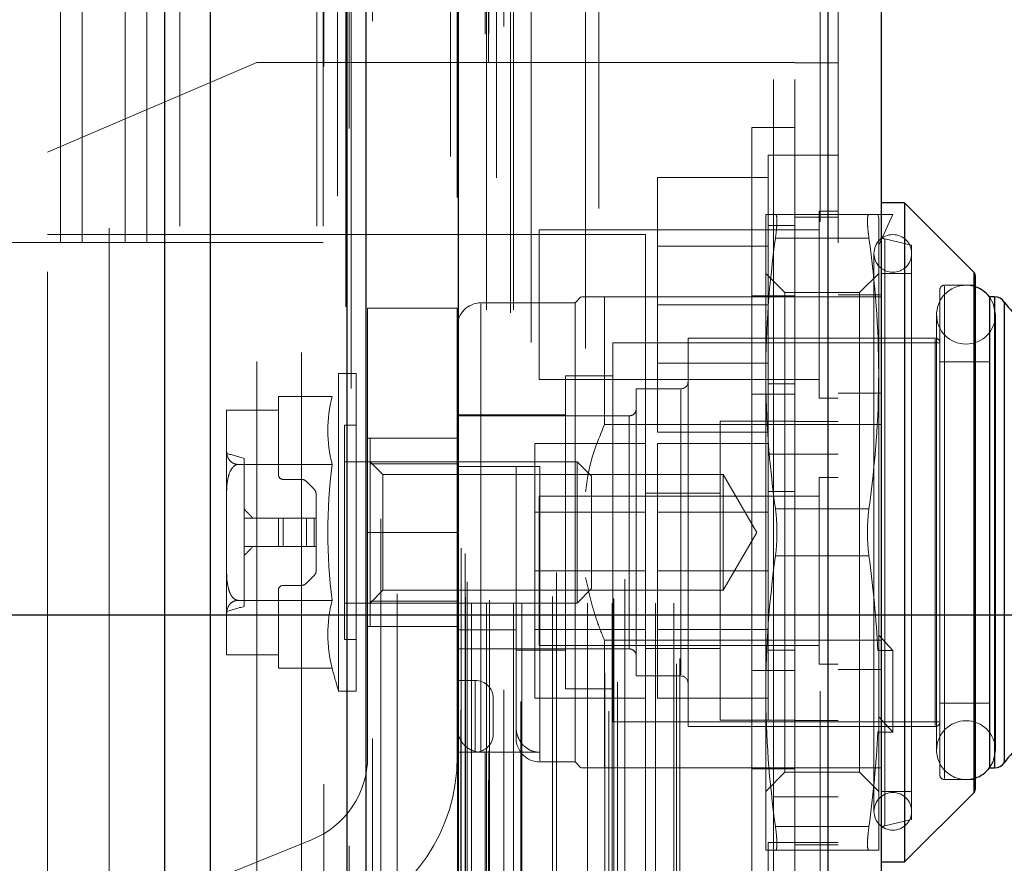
# Model space of a CAD drawing. Header units: inches. Extents: x 0.2 to 10.8, y 0.2 to 8.2.
# Tile 22 of 112: x 1.948 to 2.086, y 3.281 to 3.399. Entities that reach past the tile are written whole.
import ezdxf

# ---------------------------------------------------------------- set-up
doc = ezdxf.new("R2010")
doc.units = ezdxf.units.IN
doc.header["$MEASUREMENT"] = 0
doc.linetypes.add('HIDDEN', pattern=[0.07500000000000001, 0.05, -0.025])
doc.layers.add('DIMENSIONS', color=140, linetype='Continuous')
doc.styles.add('SLDTEXTSTYLE0', font='TXT', dxfattribs={"width": 0.7})
doc.dimstyles.new('SLDDIMSTYLE1', dxfattribs={"dimtxt": 0.0849609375, "dimasz": 0.13, "dimexe": 0, "dimexo": 0.0625, "dimgap": 0.021240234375, "dimtad": 0, "dimtih": 1, "dimtoh": 1, "dimlfac": 12, "dimrnd": 1e-09, "dimzin": 12, "dimdsep": 46, "dimtxsty": 'SLDTEXTSTYLE0', "dimsah": 1, "dimcen": 0.09, "dimadec": 0, "dimazin": 3, "dimtfac": 1, "dimtmove": 0, "dimatfit": 0, "dimfxl": 0, "dimfrac": 2, "dimtolj": 1, "dimtzin": 12, "dimarcsym": 0})
doc.dimstyles.new('SLDDIMSTYLE3', dxfattribs={"dimtxt": 0.18, "dimasz": 0.13, "dimexe": 0, "dimexo": 0.0625, "dimgap": 0, "dimtad": 0, "dimtih": 1, "dimtoh": 1, "dimdec": 0, "dimrnd": 1e-09, "dimzin": 0, "dimdsep": 46, "dimtxsty": 'Standard', "dimsah": 1, "dimcen": 0.09, "dimadec": 0, "dimazin": 0, "dimtfac": 0.13, "dimtdec": 0, "dimtofl": 0, "dimtmove": 0, "dimatfit": 3, "dimfxl": 0, "dimfrac": 2, "dimtolj": 1, "dimtzin": 0, "dimarcsym": 0})

# ---------------------------------------------------------------- blocks, each defined once
blk = doc.blocks.new('_D_2')
at = {"layer": 'DIMENSIONS'}
for p, q in [((2.218366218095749, 3.315579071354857), (2.218366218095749, 3.565579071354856)), ((1.916194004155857, 3.315579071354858), (2.343366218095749, 3.315579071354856)), ((2.020719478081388, 3.163745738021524), (2.343366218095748, 3.163745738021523)), ((2.218366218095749, 2.911246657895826), (2.218366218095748, 3.163745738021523)), ((2.330081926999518, 2.911246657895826), (2.218366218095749, 2.911246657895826)), ((2.483274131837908, 2.911246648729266), (2.454744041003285, 2.911246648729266)), ((2.454744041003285, 2.911246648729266), (2.454744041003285, 2.776215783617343)), ((2.735743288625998, 2.911246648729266), (2.764273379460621, 2.911246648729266)), ((2.764273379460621, 2.911246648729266), (2.764273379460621, 2.776215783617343)), ((2.454744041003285, 2.776215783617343), (2.483274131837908, 2.776215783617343)), ((2.764273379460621, 2.776215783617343), (2.735743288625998, 2.776215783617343))]:
    blk.add_line(p, q, dxfattribs=at)
for points in [[(2.218366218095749, 3.315579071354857), (2.238366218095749, 3.445579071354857), (2.198366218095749, 3.445579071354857)], [(2.218366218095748, 3.163745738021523), (2.198366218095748, 3.033745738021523), (2.238366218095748, 3.033745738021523)]]:
    blk.add_solid(points, dxfattribs=at)
at = {"layer": 'DIMENSIONS', "char_height": 0.08333333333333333, "attachment_point": 1, "style": 'SLDTEXTSTYLE0'}
for s, insert in [('1.82', (2.483274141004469, 3.037689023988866)), ('46.3', (2.483274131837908, 2.883638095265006))]:
    blk.add_mtext(s, dxfattribs=dict(at, insert=insert))
blk = doc.blocks.new('_D_3')
at = {"layer": 'DIMENSIONS'}
for p, q in [((1.84483983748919, 3.244224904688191), (1.844839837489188, 2.842147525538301)), ((1.996673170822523, 3.119745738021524), (1.996673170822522, 2.842147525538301)), ((1.27022153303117, 2.967147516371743), (1.241691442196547, 2.967147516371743)), ((1.241691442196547, 2.967147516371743), (1.241691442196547, 2.832116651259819)), ((1.52269068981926, 2.967147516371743), (1.551220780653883, 2.967147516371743)), ((1.551220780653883, 2.967147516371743), (1.551220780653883, 2.832116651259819)), ((1.844839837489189, 2.967147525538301), (1.637823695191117, 2.967147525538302)), ((1.996673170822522, 2.967147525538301), (2.246673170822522, 2.967147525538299)), ((1.241691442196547, 2.832116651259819), (1.27022153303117, 2.832116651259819)), ((1.551220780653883, 2.832116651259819), (1.52269068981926, 2.832116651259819))]:
    blk.add_line(p, q, dxfattribs=at)
for points in [[(1.844839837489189, 2.967147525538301), (1.714839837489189, 2.987147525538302), (1.714839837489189, 2.947147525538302)], [(1.996673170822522, 2.967147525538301), (2.126673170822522, 2.9471475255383), (2.126673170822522, 2.9871475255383)]]:
    blk.add_solid(points, dxfattribs=at)
at = {"layer": 'DIMENSIONS', "char_height": 0.08333333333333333, "attachment_point": 1, "style": 'SLDTEXTSTYLE0'}
for s, insert in [('1.82', (1.270221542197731, 3.093589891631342)), ('46.3', (1.27022153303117, 2.939538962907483))]:
    blk.add_mtext(s, dxfattribs=dict(at, insert=insert))

msp = doc.modelspace()

# ---------------------------------------------------------------- linework, layer by layer
at = {"color": 7, "linetype": 'Continuous', "lineweight": 25}
for p, q in [((1.968597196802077, 3.169745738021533), (1.968597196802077, 5.115575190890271)), ((1.974961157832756, 3.169745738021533), (1.974961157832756, 5.114394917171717)), ((1.994037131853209, 3.169745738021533), (1.994037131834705, 5.105421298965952)), ((1.99667317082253, 3.169745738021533), (1.99667317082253, 5.105162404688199)), ((2.00947621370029, 5.079458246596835), (2.00947621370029, 3.19585015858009)), ((2.06099715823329, 5.070373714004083), (2.060997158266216, 3.204934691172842)), ((2.068434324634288, 5.067428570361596), (2.068434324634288, 3.207879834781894)), ((2.071715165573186, 3.373005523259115), (2.068434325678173, 3.373005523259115)), ((2.081365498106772, 3.363355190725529), (2.071715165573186, 3.373005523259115)), ((2.071715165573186, 3.373005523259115), (2.071715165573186, 3.327073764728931)), ((2.081365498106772, 3.363355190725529), (2.081365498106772, 3.327073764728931)), ((2.081557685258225, 3.362891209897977), (2.081557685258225, 3.327073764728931)), ((2.083526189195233, 3.359882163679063), (2.083526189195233, 3.327073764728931)), ((2.084266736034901, 3.359882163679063), (2.083555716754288, 3.359882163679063)), ((2.084266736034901, 3.359882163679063), (2.084266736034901, 3.327073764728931)), ((2.085612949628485, 3.359179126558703), (2.085612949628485, 3.327073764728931)), ((2.071715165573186, 3.327073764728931), (2.071715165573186, 3.281142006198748)), ((2.081365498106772, 3.327073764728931), (2.081365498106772, 3.290792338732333)), ((2.081557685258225, 3.327073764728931), (2.081557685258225, 3.291256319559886)), ((2.083526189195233, 3.327073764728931), (2.083526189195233, 3.2942653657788)), ((2.084266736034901, 3.327073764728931), (2.084266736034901, 3.2942653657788)), ((2.085612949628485, 3.327073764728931), (2.085612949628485, 3.29496840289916)), ((2.083555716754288, 3.2942653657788), (2.084266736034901, 3.2942653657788)), ((2.071715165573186, 3.281142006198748), (2.081365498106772, 3.290792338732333)), ((2.068434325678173, 3.281142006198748), (2.071715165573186, 3.281142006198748))]:
    msp.add_line(p, q, dxfattribs=at)
at = {"color": 7, "linetype": 'HIDDEN', "lineweight": 18}
for p, q in [((1.968597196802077, 5.115575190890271), (1.968597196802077, 3.169745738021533)), ((1.968597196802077, 5.115575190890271), (1.968597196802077, 3.169745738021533)), ((1.968597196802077, 3.169745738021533), (1.968597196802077, 5.115575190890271)), ((1.970718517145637, 3.169745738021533), (1.970718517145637, 5.114394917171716)), ((1.970718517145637, 3.169745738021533), (1.970718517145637, 5.114394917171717)), ((1.974961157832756, 3.169745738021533), (1.974961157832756, 5.114394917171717)), ((1.989794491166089, 3.169745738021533), (1.989794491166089, 5.105421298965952)), ((1.989794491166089, 3.169745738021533), (1.989794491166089, 5.105421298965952)), ((1.99067317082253, 3.169745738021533), (1.99067317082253, 5.105162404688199)), ((1.994037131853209, 3.169745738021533), (1.994037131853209, 5.105421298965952)), ((1.994291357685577, 3.183379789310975), (1.994291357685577, 5.091928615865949)), ((2.013701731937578, 3.192516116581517), (2.013701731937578, 5.082792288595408)), ((2.013701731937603, 3.192516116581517), (2.013701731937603, 5.082792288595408)), ((2.008434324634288, 5.079458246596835), (2.008434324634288, 3.19585015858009)), ((2.013276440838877, 3.196520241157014), (2.013276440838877, 5.078788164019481)), ((2.013786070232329, 3.196610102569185), (2.013786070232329, 5.078698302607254)), ((2.015839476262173, 3.197584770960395), (2.015839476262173, 5.07772363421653)), ((1.997546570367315, 3.198338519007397), (1.997546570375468, 5.076974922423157)), ((1.997546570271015, 3.198346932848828), (1.997546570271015, 5.076973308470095)), ((2.014847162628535, 5.076477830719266), (2.014847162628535, 3.198801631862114)), ((2.009373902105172, 5.073764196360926), (2.009373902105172, 3.201544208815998)), ((2.00940072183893, 3.20133449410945), (2.009400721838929, 5.073973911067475)), ((2.009852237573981, 3.202298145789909), (2.009852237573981, 5.073010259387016)), ((2.009852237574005, 3.202298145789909), (2.009852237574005, 5.073010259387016)), ((2.029082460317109, 5.07223584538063), (2.029082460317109, 3.20307667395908)), ((2.030514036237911, 3.202148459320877), (2.030514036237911, 5.073159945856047)), ((2.018237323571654, 3.203489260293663), (2.018237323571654, 5.071821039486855)), ((2.01587049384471, 3.205131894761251), (2.01587049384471, 5.070176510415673)), ((2.059955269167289, 5.070373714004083), (2.059955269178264, 3.204934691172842)), ((2.059955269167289, 3.20493469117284), (2.059955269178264, 5.070373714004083)), ((2.06099715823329, 3.20493469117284), (2.060997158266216, 5.070373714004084)), ((2.031694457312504, 3.206181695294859), (2.031694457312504, 5.069130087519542)), ((2.029929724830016, 3.207450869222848), (2.029929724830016, 5.067857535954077)), ((2.039946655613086, 3.208753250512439), (2.039946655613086, 5.066555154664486)), ((2.062434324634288, 5.067428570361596), (2.062434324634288, 3.207879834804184)), ((2.000983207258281, 3.209611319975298), (2.000983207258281, 5.065672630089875)), ((2.040379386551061, 3.209483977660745), (2.040379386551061, 5.065824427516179)), ((2.010523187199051, 3.2180345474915), (2.010523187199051, 5.057273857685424)), ((2.010523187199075, 3.2180345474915), (2.010523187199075, 5.057273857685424)), ((2.01136622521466, 3.217201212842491), (2.01136622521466, 5.058107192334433)), ((2.011366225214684, 3.217201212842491), (2.011366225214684, 5.058107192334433)), ((2.013439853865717, 5.058107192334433), (2.013439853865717, 3.217201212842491)), ((2.013439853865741, 3.217201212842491), (2.013439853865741, 5.058107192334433)), ((2.013856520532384, 3.217617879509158), (2.013856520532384, 5.057690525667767)), ((2.01677318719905, 5.057690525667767), (2.01677318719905, 3.217617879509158)), ((2.017189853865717, 3.217201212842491), (2.017189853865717, 5.058107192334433)), ((2.017189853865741, 5.058107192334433), (2.017189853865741, 3.217201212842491)), ((2.018363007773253, 3.217201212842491), (2.018363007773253, 5.058107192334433)), ((2.022661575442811, 3.218117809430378), (2.022661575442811, 5.057232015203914)), ((2.027533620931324, 3.217201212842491), (2.027533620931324, 5.058107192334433)), ((2.030978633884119, 3.217201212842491), (2.030978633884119, 5.058107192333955)), ((2.031190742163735, 3.217865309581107), (2.031190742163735, 5.057446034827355)), ((2.037013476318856, 3.217201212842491), (2.037013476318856, 5.058107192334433)), ((2.039546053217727, 3.217201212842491), (2.039546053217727, 5.058107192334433)), ((2.039546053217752, 3.217201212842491), (2.039546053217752, 5.058107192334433)), ((2.010767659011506, 3.220195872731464), (2.010767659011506, 5.05511253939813)), ((2.032705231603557, 3.220567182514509), (2.032705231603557, 5.054741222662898)), ((2.01965391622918, 5.053541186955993), (2.01965391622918, 3.221752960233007)), ((2.023208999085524, 3.221496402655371), (2.023208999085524, 5.053812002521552)), ((2.023208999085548, 3.221496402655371), (2.023208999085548, 5.053812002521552)), ((2.027264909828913, 5.052711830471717), (2.027264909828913, 3.222597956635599)), ((2.009905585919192, 3.224887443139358), (2.009905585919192, 5.050420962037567)), ((2.009905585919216, 3.224887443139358), (2.009905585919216, 5.050420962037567)), ((2.010452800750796, 3.224114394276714), (2.010452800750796, 5.051194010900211)), ((2.01045280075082, 3.224114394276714), (2.01045280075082, 5.051194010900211)), ((1.994579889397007, 5.047109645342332), (1.994579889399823, 3.228212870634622)), ((1.998713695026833, 3.228977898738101), (1.998713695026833, 5.046330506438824)), ((1.98767317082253, 3.252162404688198), (1.98767317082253, 5.023079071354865)), ((1.98767317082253, 3.252162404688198), (1.98767317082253, 5.023079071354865)), ((1.98767317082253, 3.2521624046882), (1.98767317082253, 5.023079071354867)), ((1.98767317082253, 3.2521624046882), (1.98767317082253, 5.023079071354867)), ((2.053434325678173, 3.290195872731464), (2.053434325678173, 4.985112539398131)), ((2.053434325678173, 3.290195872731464), (2.053434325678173, 4.985112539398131)), ((2.053434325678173, 4.985112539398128), (2.053434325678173, 3.290195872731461)), ((2.053434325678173, 4.985112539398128), (2.053434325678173, 3.290195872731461)), ((2.056434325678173, 3.290195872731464), (2.056434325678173, 4.985112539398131)), ((1.954089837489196, 3.367495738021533), (1.954089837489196, 3.919329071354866)), ((1.954089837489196, 3.367495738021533), (1.954089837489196, 3.919329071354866)), ((1.957089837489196, 3.367495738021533), (1.957089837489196, 3.919329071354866)), ((1.963089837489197, 3.367495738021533), (1.963089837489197, 3.919329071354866)), ((1.966089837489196, 3.367495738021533), (1.966089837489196, 3.919329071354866)), ((1.966089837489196, 3.367495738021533), (1.966089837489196, 3.919329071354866)), ((1.960839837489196, 3.569454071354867), (1.960839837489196, 3.2521624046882)), ((1.981434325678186, 3.39255703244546), (1.952267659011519, 3.38005703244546)), ((1.981434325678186, 3.250890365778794), (1.981434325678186, 3.39255703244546)), ((2.056434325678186, 3.39255703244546), (1.981434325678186, 3.39255703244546)), ((2.056434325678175, 3.392515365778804), (2.062434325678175, 3.392515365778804)), ((2.050434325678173, 3.327073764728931), (2.050434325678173, 3.383490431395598)), ((2.056434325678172, 3.383490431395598), (2.050434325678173, 3.383490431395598)), ((1.952267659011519, 3.263390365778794), (1.952267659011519, 3.38005703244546)), ((2.05268432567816, 3.379640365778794), (2.052684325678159, 3.35880703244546)), ((2.05643432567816, 3.379640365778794), (2.05268432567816, 3.379640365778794)), ((2.062434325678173, 3.379640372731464), (2.056434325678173, 3.379640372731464)), ((2.052684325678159, 3.37655703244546), (2.037267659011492, 3.37655703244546)), ((2.037267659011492, 3.37655703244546), (2.037267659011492, 3.35880703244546)), ((2.059830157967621, 3.371827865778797), (2.059830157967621, 3.358807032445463)), ((2.062434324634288, 3.371827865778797), (2.059830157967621, 3.371827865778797)), ((2.052358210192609, 3.371365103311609), (2.052358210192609, 3.34921943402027)), ((2.066748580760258, 3.371365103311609), (2.053715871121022, 3.371365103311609)), ((2.062434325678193, 3.371015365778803), (2.056434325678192, 3.371015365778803)), ((2.067976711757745, 3.371365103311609), (2.068106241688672, 3.370876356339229)), ((2.067976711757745, 3.371365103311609), (2.070074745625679, 3.371365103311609)), ((2.070074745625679, 3.371365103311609), (2.068106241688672, 3.367100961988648)), ((2.068106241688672, 3.370876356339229), (2.068106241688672, 3.34921943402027)), ((2.020767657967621, 3.36922369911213), (2.020767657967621, 3.358807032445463)), ((2.059830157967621, 3.36922369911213), (2.020767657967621, 3.36922369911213)), ((2.05643432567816, 3.369848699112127), (2.05268432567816, 3.369848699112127)), ((2.035600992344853, 3.368598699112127), (1.952267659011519, 3.368598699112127)), ((2.035600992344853, 3.274848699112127), (2.035600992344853, 3.368598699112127)), ((2.066748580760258, 3.368084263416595), (2.053715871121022, 3.368084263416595)), ((2.066748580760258, 3.368084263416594), (2.053715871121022, 3.368084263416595)), ((2.07269941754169, 3.367100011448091), (2.068942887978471, 3.367967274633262)), ((2.068942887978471, 3.367930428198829), (2.068942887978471, 3.286217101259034)), ((1.899464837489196, 3.367495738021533), (1.954089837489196, 3.367495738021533)), ((1.954089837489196, 3.367495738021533), (1.957089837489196, 3.367495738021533)), ((1.957089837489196, 3.367495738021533), (1.966089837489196, 3.367495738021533)), ((1.966089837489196, 3.367495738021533), (1.99067317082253, 3.367495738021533)), ((2.05268432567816, 3.36696953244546), (2.037267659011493, 3.36696953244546)), ((2.07269941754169, 3.367100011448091), (2.07269941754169, 3.327073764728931)), ((2.067450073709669, 3.365951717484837), (2.067450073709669, 3.288195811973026)), ((2.055022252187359, 3.360498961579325), (2.052358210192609, 3.363163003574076)), ((2.068106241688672, 3.363163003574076), (2.065442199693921, 3.360498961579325)), ((2.07269941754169, 3.363163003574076), (2.068434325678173, 3.363163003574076)), ((2.081365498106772, 3.290792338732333), (2.081365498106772, 3.363355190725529)), ((2.076636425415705, 3.360866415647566), (2.076636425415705, 3.327073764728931)), ((2.081557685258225, 3.361522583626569), (2.077292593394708, 3.361522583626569)), ((2.077292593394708, 3.361375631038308), (2.077292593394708, 3.292771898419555)), ((2.026603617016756, 3.359882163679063), (2.025783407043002, 3.359061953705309)), ((2.029884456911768, 3.359882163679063), (2.029884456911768, 3.34210846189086)), ((2.029884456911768, 3.359882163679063), (2.068434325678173, 3.359882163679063)), ((2.050434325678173, 3.360032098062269), (2.056434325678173, 3.360032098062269)), ((2.055022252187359, 3.360498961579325), (2.055022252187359, 3.293648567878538)), ((2.065442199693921, 3.360498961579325), (2.055022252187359, 3.360498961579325)), ((2.062434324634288, 3.360182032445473), (2.068434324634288, 3.360182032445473)), ((2.065442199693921, 3.360498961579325), (2.065442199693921, 3.293648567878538)), ((2.083555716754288, 3.359882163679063), (2.083526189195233, 3.359882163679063)), ((2.084266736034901, 3.2942653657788), (2.084266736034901, 3.359882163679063)), ((1.996879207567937, 3.358325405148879), (1.996879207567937, 3.327075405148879)), ((2.009379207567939, 3.358325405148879), (1.996879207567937, 3.358325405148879)), ((2.009379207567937, 3.358325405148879), (2.009379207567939, 3.327075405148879)), ((2.025783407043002, 3.359061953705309), (2.012660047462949, 3.359061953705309)), ((2.012660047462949, 3.29643302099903), (2.012660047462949, 3.358911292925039)), ((2.020767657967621, 3.358807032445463), (2.020767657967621, 3.348390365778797)), ((2.025783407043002, 3.359061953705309), (2.025783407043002, 3.327073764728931)), ((2.052684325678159, 3.35880703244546), (2.037267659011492, 3.35880703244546)), ((2.037267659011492, 3.35880703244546), (2.037267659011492, 3.341057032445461)), ((2.052684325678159, 3.35880703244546), (2.05268432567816, 3.337973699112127)), ((2.059830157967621, 3.358807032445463), (2.059830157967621, 3.34578619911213)), ((2.085612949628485, 3.29496840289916), (2.085612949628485, 3.359179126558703)), ((2.076173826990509, 3.357421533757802), (2.076173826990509, 3.29672599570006)), ((2.084375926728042, 3.29672599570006), (2.084375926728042, 3.357421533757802)), ((2.041531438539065, 3.35414069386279), (2.041531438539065, 3.327073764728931)), ((2.075980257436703, 3.35414069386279), (2.041531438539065, 3.35414069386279)), ((2.075980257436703, 3.353992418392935), (2.075980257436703, 3.300155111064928)), ((2.031032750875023, 3.353484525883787), (2.031032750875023, 3.327073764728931)), ((2.076636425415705, 3.353484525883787), (2.031032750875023, 3.353484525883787)), ((2.037267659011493, 3.350644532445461), (2.05268432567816, 3.350644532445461)), ((2.083526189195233, 3.350859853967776), (2.076636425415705, 3.350859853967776)), ((1.992829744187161, 3.34921943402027), (1.992829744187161, 3.327073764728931)), ((1.99527159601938, 3.34921943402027), (1.992829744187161, 3.34921943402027)), ((1.99527159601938, 3.34921943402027), (1.99527159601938, 3.327073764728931)), ((2.020767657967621, 3.348390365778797), (2.059830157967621, 3.348390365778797)), ((2.024471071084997, 3.348891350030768), (2.024471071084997, 3.327073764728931)), ((2.031032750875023, 3.348891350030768), (2.024471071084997, 3.348891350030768)), ((2.052358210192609, 3.34921943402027), (2.052358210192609, 3.304928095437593)), ((2.068106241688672, 3.34921943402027), (2.068106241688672, 3.310855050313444)), ((2.034313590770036, 3.347086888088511), (2.034313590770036, 3.327073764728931)), ((2.040547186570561, 3.347086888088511), (2.034313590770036, 3.347086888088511)), ((2.05268432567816, 3.347765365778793), (2.05643432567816, 3.347765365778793)), ((1.991940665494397, 3.346015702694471), (1.984444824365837, 3.346015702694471)), ((1.984444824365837, 3.344121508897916), (1.984444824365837, 3.346015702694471)), ((2.040547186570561, 3.346940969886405), (2.040547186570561, 3.307206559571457)), ((2.050434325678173, 3.346323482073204), (2.056434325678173, 3.346323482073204)), ((2.059830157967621, 3.34578619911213), (2.062434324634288, 3.34578619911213)), ((2.062434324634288, 3.346473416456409), (2.068434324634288, 3.346473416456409)), ((1.977226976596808, 3.344062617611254), (1.977226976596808, 3.344031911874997)), ((1.977226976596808, 3.344031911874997), (1.977226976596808, 3.338528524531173)), ((1.977227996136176, 3.344121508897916), (1.984444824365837, 3.344121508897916)), ((1.984444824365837, 3.335111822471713), (1.984444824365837, 3.344121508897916)), ((2.024471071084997, 3.343477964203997), (2.009379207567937, 3.343477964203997)), ((2.033329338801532, 3.343313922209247), (2.009379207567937, 3.343313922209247)), ((2.033329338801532, 3.343276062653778), (2.033329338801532, 3.310871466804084)), ((1.993631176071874, 3.342001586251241), (1.993631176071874, 3.327073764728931)), ((1.99527159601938, 3.342001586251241), (1.993631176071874, 3.342001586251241)), ((2.029884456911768, 3.34210846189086), (2.068434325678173, 3.34210846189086)), ((2.046017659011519, 3.34255703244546), (2.046017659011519, 3.300890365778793)), ((2.056434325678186, 3.34255703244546), (2.046017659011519, 3.34255703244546)), ((2.062434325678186, 3.342515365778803), (2.056434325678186, 3.342515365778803)), ((2.009379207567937, 3.340200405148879), (1.996879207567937, 3.340200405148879)), ((1.997240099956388, 3.340197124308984), (1.997240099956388, 3.336640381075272)), ((1.997240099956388, 3.340197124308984), (2.009379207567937, 3.340197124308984)), ((2.052684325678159, 3.341057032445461), (2.037267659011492, 3.341057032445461)), ((2.035600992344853, 3.339473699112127), (2.020184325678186, 3.339473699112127)), ((2.020184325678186, 3.339473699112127), (2.020184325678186, 3.321723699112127)), ((2.052684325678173, 3.339473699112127), (2.037267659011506, 3.339473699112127)), ((2.037267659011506, 3.339473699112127), (2.037267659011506, 3.321723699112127)), ((1.977226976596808, 3.338528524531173), (1.977226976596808, 3.332577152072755)), ((2.052684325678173, 3.337973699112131), (2.052684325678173, 3.300890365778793)), ((2.05268432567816, 3.337973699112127), (2.05643432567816, 3.337973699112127)), ((2.056434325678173, 3.337973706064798), (2.062434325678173, 3.337973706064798)), ((1.991940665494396, 3.336544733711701), (1.978803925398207, 3.336544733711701)), ((1.979687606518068, 3.337391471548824), (1.979687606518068, 3.316756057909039)), ((2.026067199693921, 3.336916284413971), (1.993631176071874, 3.336916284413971)), ((1.999016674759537, 3.335139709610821), (1.997240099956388, 3.336916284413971)), ((1.997240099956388, 3.336640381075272), (2.009379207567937, 3.336640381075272)), ((1.997240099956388, 3.336640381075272), (1.997240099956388, 3.317507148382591)), ((2.012660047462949, 3.336260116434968), (2.020862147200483, 3.336260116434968)), ((2.017581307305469, 3.336260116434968), (2.017581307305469, 3.298366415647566)), ((2.020862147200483, 3.336260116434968), (2.020862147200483, 3.29523139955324)), ((2.026067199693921, 3.336916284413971), (2.026067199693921, 3.327073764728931)), ((2.028079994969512, 3.33490348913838), (2.026067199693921, 3.336916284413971)), ((1.999016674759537, 3.335139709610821), (1.999016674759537, 3.319007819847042)), ((2.046449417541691, 3.335139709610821), (1.999016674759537, 3.335139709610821)), ((2.028079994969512, 3.33490348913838), (2.028079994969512, 3.327073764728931)), ((2.046449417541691, 3.335139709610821), (2.046449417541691, 3.327073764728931)), ((2.051106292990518, 3.327073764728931), (2.046449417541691, 3.335139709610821)), ((2.059830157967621, 3.33474453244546), (2.059830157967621, 3.308702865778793)), ((2.062434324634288, 3.33474453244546), (2.059830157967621, 3.33474453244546)), ((1.987646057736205, 3.334455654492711), (1.985100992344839, 3.334455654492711)), ((1.989405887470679, 3.333103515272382), (1.98834202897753, 3.334167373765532)), ((1.977226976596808, 3.332577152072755), (1.977226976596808, 3.321570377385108)), ((1.989694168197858, 3.329042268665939), (1.989694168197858, 3.332407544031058)), ((2.020767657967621, 3.332140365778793), (2.020767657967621, 3.31130703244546)), ((2.059830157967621, 3.332140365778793), (2.020767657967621, 3.332140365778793)), ((2.046017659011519, 3.332557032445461), (2.035600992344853, 3.332557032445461)), ((2.056434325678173, 3.332765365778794), (2.052684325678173, 3.332765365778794)), ((2.035600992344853, 3.329886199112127), (2.020184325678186, 3.329886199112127)), ((2.052684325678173, 3.329886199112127), (2.037267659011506, 3.329886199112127)), ((2.066748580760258, 3.330354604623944), (2.053715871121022, 3.330354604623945)), ((2.066748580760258, 3.330354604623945), (2.053715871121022, 3.330354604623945)), ((1.984444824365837, 3.329042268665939), (1.979687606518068, 3.329042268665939)), ((1.984444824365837, 3.329042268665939), (1.984444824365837, 3.325105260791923)), ((1.985100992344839, 3.329042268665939), (1.984444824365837, 3.329042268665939)), ((1.985100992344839, 3.329042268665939), (1.985100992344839, 3.325105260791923)), ((1.987646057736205, 3.329042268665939), (1.985100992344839, 3.329042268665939)), ((1.985100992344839, 3.329042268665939), (1.985100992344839, 3.325105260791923)), ((1.98834202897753, 3.329042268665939), (1.987646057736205, 3.329042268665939)), ((1.987646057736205, 3.329042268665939), (1.987646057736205, 3.325105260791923)), ((1.987646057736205, 3.329042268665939), (1.987646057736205, 3.325105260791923)), ((1.98834202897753, 3.329042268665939), (1.98834202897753, 3.325105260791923)), ((1.989405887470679, 3.329042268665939), (1.98834202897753, 3.329042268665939)), ((1.98834202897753, 3.329042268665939), (1.98834202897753, 3.325105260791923)), ((1.989405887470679, 3.329042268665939), (1.989405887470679, 3.325105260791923)), ((1.989694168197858, 3.329042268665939), (1.989405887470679, 3.329042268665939)), ((1.989405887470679, 3.329042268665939), (1.989405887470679, 3.325105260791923)), ((1.989694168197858, 3.329042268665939), (1.989694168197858, 3.325105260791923)), ((1.992829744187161, 3.327073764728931), (1.992829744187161, 3.304928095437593)), ((1.993631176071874, 3.327073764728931), (1.993631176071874, 3.312145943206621)), ((1.99527159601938, 3.327073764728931), (1.99527159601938, 3.304928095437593)), ((2.009379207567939, 3.327075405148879), (1.996879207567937, 3.327075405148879)), ((2.009379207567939, 3.327075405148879), (1.996879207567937, 3.327075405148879)), ((1.996879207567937, 3.295825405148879), (1.996879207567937, 3.327075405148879)), ((2.009379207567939, 3.327075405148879), (2.009379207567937, 3.295825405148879)), ((2.024471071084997, 3.327073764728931), (2.024471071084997, 3.305256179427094)), ((2.025783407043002, 3.327073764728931), (2.025783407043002, 3.295085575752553)), ((2.026067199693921, 3.327073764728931), (2.026067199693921, 3.317231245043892)), ((2.028079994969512, 3.327073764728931), (2.028079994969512, 3.319244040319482)), ((2.031032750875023, 3.327073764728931), (2.031032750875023, 3.300663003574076)), ((2.034313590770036, 3.327073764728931), (2.034313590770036, 3.307060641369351)), ((2.041531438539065, 3.327073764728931), (2.041531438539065, 3.300006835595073)), ((2.046449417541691, 3.327073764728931), (2.046449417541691, 3.319007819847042)), ((2.046449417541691, 3.319007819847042), (2.051106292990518, 3.327073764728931)), ((2.050434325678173, 3.270657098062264), (2.050434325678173, 3.327073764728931)), ((2.07269941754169, 3.327073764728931), (2.07269941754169, 3.287047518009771)), ((2.076636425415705, 3.327073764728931), (2.076636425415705, 3.293281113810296)), ((1.984444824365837, 3.325105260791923), (1.979687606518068, 3.325105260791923)), ((1.985100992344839, 3.325105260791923), (1.984444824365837, 3.325105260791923)), ((1.987646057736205, 3.325105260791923), (1.985100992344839, 3.325105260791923)), ((1.98834202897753, 3.325105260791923), (1.987646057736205, 3.325105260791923)), ((1.989405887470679, 3.325105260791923), (1.98834202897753, 3.325105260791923)), ((1.989694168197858, 3.325105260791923), (1.989405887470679, 3.325105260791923)), ((1.989694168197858, 3.321739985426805), (1.989694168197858, 3.325105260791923)), ((2.066748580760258, 3.323792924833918), (2.053715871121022, 3.323792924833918)), ((2.066748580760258, 3.323792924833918), (2.053715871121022, 3.323792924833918)), ((1.977226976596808, 3.321570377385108), (1.977226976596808, 3.315619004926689)), ((1.98834202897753, 3.31998015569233), (1.989405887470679, 3.32104401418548)), ((2.035600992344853, 3.321723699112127), (2.020184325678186, 3.321723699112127)), ((2.020184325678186, 3.321723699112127), (2.020184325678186, 3.303973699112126)), ((2.052684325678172, 3.321723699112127), (2.037267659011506, 3.321723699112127)), ((2.037267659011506, 3.321723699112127), (2.037267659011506, 3.303973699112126)), ((1.985100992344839, 3.319691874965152), (1.987646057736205, 3.319691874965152)), ((1.984444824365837, 3.310026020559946), (1.984444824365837, 3.319035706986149)), ((1.997240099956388, 3.317231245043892), (1.999016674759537, 3.319007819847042)), ((1.999016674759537, 3.319007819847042), (2.046449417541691, 3.319007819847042)), ((2.026067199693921, 3.317231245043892), (2.028079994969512, 3.319244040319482)), ((1.991940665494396, 3.317602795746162), (1.978803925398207, 3.317602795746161)), ((1.993631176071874, 3.317231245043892), (2.026067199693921, 3.317231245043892)), ((1.997240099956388, 3.317507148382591), (1.997240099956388, 3.313950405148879)), ((1.997240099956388, 3.317507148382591), (2.009379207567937, 3.317507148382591)), ((1.977226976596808, 3.315619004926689), (1.977226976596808, 3.310115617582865)), ((2.009379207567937, 3.313950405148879), (1.996879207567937, 3.313950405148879)), ((2.009379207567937, 3.313483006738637), (2.017581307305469, 3.313483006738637)), ((2.020184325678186, 3.313561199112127), (2.035600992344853, 3.313561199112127)), ((2.037267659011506, 3.313561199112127), (2.052684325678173, 3.313561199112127)), ((2.070074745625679, 3.310610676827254), (2.068106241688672, 3.312742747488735)), ((1.993631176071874, 3.312145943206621), (1.99527159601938, 3.312145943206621)), ((2.029884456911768, 3.312039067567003), (2.029884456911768, 3.2942653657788)), ((2.029884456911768, 3.312039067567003), (2.068434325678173, 3.312039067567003)), ((1.977226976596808, 3.310115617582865), (1.977226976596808, 3.310084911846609)), ((1.984444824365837, 3.310026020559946), (1.977227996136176, 3.310026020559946)), ((1.984444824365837, 3.308131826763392), (1.984444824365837, 3.310026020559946)), ((2.009379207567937, 3.310833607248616), (2.033329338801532, 3.310833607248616)), ((2.017581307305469, 3.310669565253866), (2.024471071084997, 3.310669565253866)), ((2.020767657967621, 3.31130703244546), (2.059830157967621, 3.31130703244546)), ((2.035600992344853, 3.310890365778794), (2.046017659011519, 3.310890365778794)), ((2.052684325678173, 3.31068203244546), (2.056434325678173, 3.31068203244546)), ((2.067976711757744, 3.310610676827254), (2.068106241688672, 3.310855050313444)), ((2.067976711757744, 3.310610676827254), (2.070074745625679, 3.310610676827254)), ((2.068106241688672, 3.301377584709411), (2.068106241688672, 3.310855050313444)), ((2.070074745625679, 3.299245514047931), (2.070074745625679, 3.310610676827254)), ((2.059830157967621, 3.308702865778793), (2.062434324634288, 3.308702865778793)), ((1.991940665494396, 3.308131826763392), (1.984444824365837, 3.308131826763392)), ((2.050434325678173, 3.307824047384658), (2.056434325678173, 3.307824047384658)), ((2.062434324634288, 3.307973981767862), (2.068434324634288, 3.307973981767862)), ((2.011879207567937, 3.306450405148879), (2.009379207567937, 3.306450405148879)), ((2.011879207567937, 3.296450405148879), (2.011879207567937, 3.306450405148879)), ((2.011879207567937, 3.306450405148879), (2.011879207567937, 3.296450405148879)), ((2.034313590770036, 3.307060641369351), (2.040547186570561, 3.307060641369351)), ((1.992829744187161, 3.304928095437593), (1.99527159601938, 3.304928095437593)), ((2.024471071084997, 3.305256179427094), (2.031032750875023, 3.305256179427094)), ((2.052358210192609, 3.304928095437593), (2.052358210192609, 3.282782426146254)), ((2.014379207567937, 3.298950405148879), (2.014379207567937, 3.303950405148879)), ((2.035600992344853, 3.303973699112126), (2.020184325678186, 3.303973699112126)), ((2.052684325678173, 3.303973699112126), (2.037267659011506, 3.303973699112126)), ((2.076636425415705, 3.303287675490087), (2.083526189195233, 3.303287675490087)), ((2.031032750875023, 3.300663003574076), (2.076636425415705, 3.300663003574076)), ((2.046017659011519, 3.300890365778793), (2.056434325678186, 3.300890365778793)), ((2.056434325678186, 3.300848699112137), (2.062434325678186, 3.300848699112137)), ((2.070074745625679, 3.299245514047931), (2.068106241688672, 3.301377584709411)), ((2.068106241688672, 3.299489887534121), (2.068106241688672, 3.301377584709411)), ((2.041531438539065, 3.300006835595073), (2.075980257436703, 3.300006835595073)), ((2.067976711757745, 3.299245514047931), (2.068106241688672, 3.299489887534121)), ((2.067976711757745, 3.299245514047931), (2.070074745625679, 3.299245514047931)), ((2.068106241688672, 3.299489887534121), (2.068106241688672, 3.282782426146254)), ((2.011879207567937, 3.296450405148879), (2.009379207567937, 3.296450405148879)), ((2.012660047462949, 3.29643302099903), (2.020862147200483, 3.29643302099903)), ((2.020862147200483, 3.295085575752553), (2.025783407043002, 3.295085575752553)), ((2.025783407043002, 3.295085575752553), (2.026603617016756, 3.2942653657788)), ((2.029884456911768, 3.2942653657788), (2.062434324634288, 3.2942653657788)), ((2.050434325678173, 3.294115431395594), (2.056434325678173, 3.294115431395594)), ((2.052358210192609, 3.290984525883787), (2.055022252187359, 3.293648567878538)), ((2.055022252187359, 3.293648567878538), (2.065442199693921, 3.293648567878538)), ((2.062434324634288, 3.2942653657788), (2.068434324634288, 3.2942653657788)), ((2.065442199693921, 3.293648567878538), (2.068106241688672, 3.290984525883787)), ((2.083526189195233, 3.2942653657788), (2.083555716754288, 3.2942653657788)), ((2.077292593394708, 3.292624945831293), (2.081557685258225, 3.292624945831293)), ((2.068434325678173, 3.290984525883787), (2.07269941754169, 3.290984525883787)), ((2.053434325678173, 3.220195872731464), (2.053434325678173, 3.290195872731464)), ((2.053434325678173, 3.290195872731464), (2.062434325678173, 3.290195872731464)), ((2.056434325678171, 3.236265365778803), (2.056434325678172, 3.290195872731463)), ((2.068942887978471, 3.2861802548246), (2.07269941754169, 3.287047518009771)), ((2.066748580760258, 3.286063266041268), (2.053715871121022, 3.286063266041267)), ((2.066748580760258, 3.286063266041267), (2.053715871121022, 3.286063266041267)), ((1.966672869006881, 3.275181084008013), (1.989065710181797, 3.284237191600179)), ((2.05268432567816, 3.283848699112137), (2.052684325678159, 3.263015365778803)), ((2.05643432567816, 3.283848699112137), (2.05268432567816, 3.283848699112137)), ((2.066748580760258, 3.282782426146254), (2.053715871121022, 3.282782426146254)), ((2.062434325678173, 3.283848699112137), (2.056434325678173, 3.283848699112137)), ((2.056434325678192, 3.283515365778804), (2.062434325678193, 3.283515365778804))]:
    msp.add_line(p, q, dxfattribs=at)
at = {"color": 7, "linetype": 'HIDDEN', "lineweight": 18, "flags": 128}
for points in [[(1.990784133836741, 5.091985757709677), (1.990783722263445, 4.152750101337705), (1.990784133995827, 3.183322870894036)], [(1.992683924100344, 5.073944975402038), (1.992683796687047, 4.152750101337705), (1.99268392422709, 3.201365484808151)], [(2.000983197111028, 3.209612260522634), (2.000982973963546, 4.060416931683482), (2.000983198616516, 5.065696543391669)], [(1.993854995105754, 5.058488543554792), (1.993854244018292, 4.152750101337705), (1.99385499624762, 3.2168373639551)], [(1.99385499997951, 5.058487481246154), (1.993854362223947, 4.176266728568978), (1.99385500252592, 3.216820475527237)], [(2.000971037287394, 3.218524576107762), (2.000971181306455, 4.122540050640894), (2.000971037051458, 5.056782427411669)], [(2.084375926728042, 3.357421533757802), (2.084063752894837, 3.358990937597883), (2.083555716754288, 3.359882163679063)], [(2.083555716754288, 3.2942653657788), (2.084063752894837, 3.29515659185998), (2.084375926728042, 3.29672599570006)]]:
    msp.add_lwpolyline(points, dxfattribs=at)
at = {"color": 7, "linetype": 'HIDDEN', "lineweight": 18}
for centre, radius, start, end in [((2.070074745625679, 3.365951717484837), 0.00262467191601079, 0, 180), ((2.069090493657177, 3.368606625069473), 0.0006561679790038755, 180.0000000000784, 256.999999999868), ((2.070074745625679, 3.365951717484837), 0.00262467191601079, 180, 0), ((2.080274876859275, 3.357421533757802), 0.004101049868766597, 71.77194722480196, 180), ((2.077292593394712, 3.360866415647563), 0.0006561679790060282, 90.00000000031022, 179.9999999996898), ((2.01266004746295, 3.355781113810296), 0.003280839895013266, 90.00000000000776, 180), ((2.080274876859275, 3.357421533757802), 0.00410104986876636, 180, 0), ((2.075980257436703, 3.353484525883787), 0.0006561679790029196, 0, 90), ((2.040547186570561, 3.348071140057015), 0.0009842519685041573, 270.0000000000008, 0), ((2.010371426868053, 3.341280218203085), 0.01902939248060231, 165.5904657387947, 194.4095342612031), ((2.033329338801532, 3.34429817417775), 0.0009842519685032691, 270.0000000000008, 2.585154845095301e-11), ((1.981101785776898, 3.344032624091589), 0.003874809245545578, 178.6855685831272, 180.0105313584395), ((1.978928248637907, 3.344062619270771), 0.001701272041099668, 178.0163070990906, 180.0000558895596), ((1.981101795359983, 3.344032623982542), 0.003874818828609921, 178.6855702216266, 180.010529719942), ((1.5049988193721, 1.640872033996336), 1.761677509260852, 74.36829721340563, 74.45138212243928), ((2.066413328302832, 3.327073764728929), 0.07507247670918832, 172.7523851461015, 187.2476148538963), ((1.985100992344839, 3.335111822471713), 0.0006561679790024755, 180, 270.0000000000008), ((1.987646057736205, 3.333471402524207), 0.0009842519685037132, 45, 90), ((1.988709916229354, 3.332407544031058), 0.0009842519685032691, 0, 44.99999999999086), ((1.988709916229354, 3.321739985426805), 0.0009842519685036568, 314.9999999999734, 0), ((1.985100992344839, 3.319035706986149), 0.0006561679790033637, 90, 180), ((1.987646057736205, 3.320676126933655), 0.0009842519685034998, 270.0000000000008, 315.0000000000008), ((2.010371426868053, 3.312867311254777), 0.01902939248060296, 165.5904657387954, 194.4095342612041), ((1.504998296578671, 5.01327736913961), 1.761679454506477, 285.5486179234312, 285.6317027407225), ((1.981101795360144, 3.310114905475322), 0.003874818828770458, 179.9894702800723, 181.314429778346), ((1.981101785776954, 3.310114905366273), 0.00387480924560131, 179.9894686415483, 181.3144314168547), ((1.978928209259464, 3.310084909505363), 0.001701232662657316, 179.9999211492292, 181.9837158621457), ((2.033329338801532, 3.309849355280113), 0.0009842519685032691, 359.999999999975, 90), ((2.066413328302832, 3.327073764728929), 0.07684383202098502, 194.2704451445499, 196.7496602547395), ((2.011879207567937, 3.303950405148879), 0.002499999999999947, 0, 90), ((2.040547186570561, 3.306076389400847), 0.0009842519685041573, 0, 90), ((2.075980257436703, 3.300663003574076), 0.0006561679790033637, 270.0000000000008, 0), ((2.080274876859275, 3.29672599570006), 0.00410104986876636, 0, 180), ((2.011879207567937, 3.298950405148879), 0.002500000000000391, 270.0000000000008, 0), ((2.020862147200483, 3.298366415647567), 0.00328083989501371, 180.0000000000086, 270.0000000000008), ((2.080274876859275, 3.29672599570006), 0.00410104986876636, 180, 288.2280527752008), ((1.984379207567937, 3.295825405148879), 0.01249999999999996, 292.0193813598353, 0), ((1.984379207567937, 3.295825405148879), 0.02500000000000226, 292.0193813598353, 0), ((2.077292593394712, 3.2932811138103), 0.0006561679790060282, 180.000000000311, 269.9999999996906), ((2.070074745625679, 3.288195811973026), 0.00262467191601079, 0, 180), ((2.070074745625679, 3.288195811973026), 0.00262467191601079, 180, 0), ((2.069090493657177, 3.285540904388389), 0.0006561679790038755, 103.0000000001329, 179.9999999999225)]:
    msp.add_arc(centre, radius, start, end, dxfattribs=at)
at = {"color": 7, "linetype": 'Continuous', "lineweight": 25}
for centre, radius, start, end in [((2.080901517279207, 3.362891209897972), 0.0006561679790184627, 4.265505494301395e-10, 44.99999999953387), ((2.080274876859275, 3.357421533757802), 0.004101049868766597, 36.86989764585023, 71.77194722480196), ((2.084266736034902, 3.358241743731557), 0.001640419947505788, 34.84990457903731, 90.00000000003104), ((2.093690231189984, 3.364803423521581), 0.00984251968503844, 214.849904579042, 256.5458794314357), ((2.093690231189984, 3.289344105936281), 0.009842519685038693, 103.4541205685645, 145.1500954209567), ((2.084266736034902, 3.295905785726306), 0.001640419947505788, 269.9999999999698, 325.1500954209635), ((2.080274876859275, 3.29672599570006), 0.004101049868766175, 288.2280527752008, 323.1301023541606), ((2.080901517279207, 3.291256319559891), 0.0006561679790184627, 315.0000000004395, 359.9999999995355)]:
    msp.add_arc(centre, radius, start, end, dxfattribs=at)
at = {"color": 7, "linetype": 'HIDDEN', "lineweight": 18}
for points in [[(2.052358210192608, 3.371365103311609), (2.052358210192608, 3.371365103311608), (2.052860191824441, 3.371365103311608), (2.053715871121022, 3.371365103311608)], [(2.066748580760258, 3.371365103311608), (2.067346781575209, 3.371365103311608), (2.067776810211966, 3.371365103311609), (2.067976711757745, 3.371365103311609)], [(2.052358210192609, 3.34921943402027), (2.052358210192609, 3.355532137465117), (2.052860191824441, 3.361817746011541), (2.053715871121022, 3.368084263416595)], [(2.068106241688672, 3.34921943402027), (2.068106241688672, 3.355532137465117), (2.067604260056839, 3.361817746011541), (2.066748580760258, 3.368084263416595)], [(2.053715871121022, 3.330354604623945), (2.052860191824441, 3.336621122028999), (2.052358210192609, 3.342906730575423), (2.052358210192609, 3.34921943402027)], [(2.066748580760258, 3.330354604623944), (2.067604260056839, 3.336621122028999), (2.068106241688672, 3.342906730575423), (2.068106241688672, 3.34921943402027)], [(1.979687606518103, 3.33026953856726), (1.980102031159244, 3.329885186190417), (1.980500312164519, 3.329485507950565), (1.980852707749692, 3.32904226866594)], [(1.980852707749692, 3.325105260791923), (1.980500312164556, 3.324662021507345), (1.980102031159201, 3.324262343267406), (1.979687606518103, 3.323877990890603)], [(2.053715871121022, 3.323792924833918), (2.052860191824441, 3.317526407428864), (2.052358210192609, 3.311240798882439), (2.052358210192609, 3.304928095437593)], [(2.067976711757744, 3.310610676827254), (2.067776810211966, 3.315019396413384), (2.067346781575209, 3.319412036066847), (2.066748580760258, 3.323792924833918)], [(2.052358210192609, 3.304928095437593), (2.052358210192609, 3.298615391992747), (2.052860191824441, 3.292329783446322), (2.053715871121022, 3.286063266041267)], [(2.066748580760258, 3.286063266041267), (2.067346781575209, 3.290444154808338), (2.067776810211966, 3.294836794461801), (2.067976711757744, 3.299245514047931)], [(2.053715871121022, 3.282782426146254), (2.052860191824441, 3.282782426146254), (2.052358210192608, 3.282782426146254), (2.052358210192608, 3.282782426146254)], [(2.068106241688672, 3.282782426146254), (2.068106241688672, 3.282782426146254), (2.067604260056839, 3.282782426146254), (2.066748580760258, 3.282782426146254)]]:
    msp.add_open_spline(points, degree=3, dxfattribs=at)
for points, knots in [([(2.053715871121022, 3.371365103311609), (2.053783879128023, 3.371365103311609), (2.053834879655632, 3.371290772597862), (2.053904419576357, 3.370995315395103), (2.053922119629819, 3.370772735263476), (2.053922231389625, 3.370202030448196), (2.053904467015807, 3.369845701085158), (2.053835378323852, 3.369038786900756), (2.053783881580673, 3.368582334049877), (2.053715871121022, 3.368084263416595)], [0, 0, 0, 0, 0.25, 0.25, 0.5, 0.5, 0.75, 0.75, 1, 1, 1, 1]), ([(2.066748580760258, 3.368084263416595), (2.066680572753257, 3.368582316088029), (2.066629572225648, 3.369033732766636), (2.066560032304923, 3.369844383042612), (2.06654233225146, 3.370198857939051), (2.066542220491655, 3.370770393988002), (2.066559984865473, 3.370994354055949), (2.066629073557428, 3.371289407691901), (2.066680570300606, 3.371365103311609), (2.066748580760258, 3.371365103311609)], [0, 0, 0, 0, 0.25, 0.25, 0.5, 0.5, 0.75, 0.75, 1, 1, 1, 1]), ([(2.026696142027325, 3.359882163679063), (2.026751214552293, 3.359882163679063), (2.026874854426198, 3.359882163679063), (2.028294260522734, 3.359882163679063), (2.029511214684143, 3.359882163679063), (2.029884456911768, 3.359882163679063)], [0, 0, 0, 0, 0.3576770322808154, 0.8029982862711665, 1, 1, 1, 1]), ([(2.029884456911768, 3.34210846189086), (2.028987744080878, 3.339909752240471), (2.027747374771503, 3.336868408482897), (2.027369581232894, 3.333623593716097), (2.02726490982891, 3.332724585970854)], [0, 0, 0, 0, 0.7229401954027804, 1, 1, 1, 1]), ([(1.977226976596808, 3.338528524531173), (1.977226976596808, 3.338146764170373), (1.977272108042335, 3.337764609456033), (1.977559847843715, 3.337209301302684), (1.977693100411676, 3.337027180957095), (1.978002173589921, 3.336788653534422), (1.978126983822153, 3.336713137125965), (1.978429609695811, 3.336594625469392), (1.978609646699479, 3.336552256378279), (1.978803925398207, 3.336544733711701)], [0, 0, 0, 0, 0.5000000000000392, 0.5000000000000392, 0.7500000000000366, 0.7500000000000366, 0.8750000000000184, 0.8750000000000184, 1, 1, 1, 1]), ([(1.978803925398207, 3.3365447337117), (1.978609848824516, 3.336529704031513), (1.978429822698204, 3.336445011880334), (1.97812765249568, 3.336208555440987), (1.978003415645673, 3.336058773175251), (1.977691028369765, 3.335576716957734), (1.977559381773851, 3.335214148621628), (1.977272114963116, 3.334104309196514), (1.977226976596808, 3.33334048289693), (1.977226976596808, 3.332577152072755)], [0, 0, 0, 0, 0.1249999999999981, 0.1249999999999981, 0.2499999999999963, 0.2499999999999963, 0.4999999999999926, 0.4999999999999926, 1, 1, 1, 1]), ([(2.009379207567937, 3.336260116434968), (2.009379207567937, 3.336260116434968), (2.009458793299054, 3.336260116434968), (2.009775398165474, 3.336260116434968), (2.01000958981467, 3.336260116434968), (2.010908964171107, 3.336260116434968), (2.011770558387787, 3.336260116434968), (2.012660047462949, 3.336260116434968)], [0, 0, 0, 0, 0.2499999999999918, 0.2499999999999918, 0.4999999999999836, 0.4999999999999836, 1, 1, 1, 1]), ([(2.053715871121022, 3.330354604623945), (2.053783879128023, 3.32985655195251), (2.053834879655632, 3.329330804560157), (2.053904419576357, 3.328224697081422), (2.053922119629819, 3.327647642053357), (2.053922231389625, 3.326505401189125), (2.053904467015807, 3.325925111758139), (2.053835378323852, 3.324823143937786), (2.053783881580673, 3.3242909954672), (2.053715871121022, 3.323792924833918)], [0, 0, 0, 0, 0.25, 0.25, 0.5, 0.5, 0.75, 0.75, 1, 1, 1, 1]), ([(2.066748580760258, 3.323792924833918), (2.066680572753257, 3.324290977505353), (2.066629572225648, 3.324816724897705), (2.066560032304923, 3.325922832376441), (2.06654233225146, 3.326499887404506), (2.066542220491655, 3.327642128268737), (2.066559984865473, 3.328222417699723), (2.066629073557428, 3.329324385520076), (2.066680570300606, 3.329856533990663), (2.066748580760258, 3.330354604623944)], [0, 0, 0, 0, 0.25, 0.25, 0.5, 0.5, 0.75, 0.75, 1, 1, 1, 1]), ([(1.977226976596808, 3.321570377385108), (1.977226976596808, 3.320806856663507), (1.977272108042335, 3.320042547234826), (1.977559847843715, 3.318931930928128), (1.977693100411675, 3.318567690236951), (1.978002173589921, 3.318090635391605), (1.978126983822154, 3.317939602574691), (1.978429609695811, 3.317702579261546), (1.978609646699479, 3.317617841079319), (1.978803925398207, 3.317602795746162)], [0, 0, 0, 0, 0.5000000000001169, 0.5000000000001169, 0.7500000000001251, 0.7500000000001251, 0.8750000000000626, 0.8750000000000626, 1, 1, 1, 1]), ([(2.02726490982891, 3.320785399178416), (2.02770225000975, 3.318796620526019), (2.028358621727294, 3.315811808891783), (2.029502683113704, 3.312983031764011), (2.029884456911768, 3.312039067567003)], [0, 0, 0, 0, 0.6662995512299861, 0.9999999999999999, 0.9999999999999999, 0.9999999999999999, 0.9999999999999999]), ([(1.978803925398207, 3.317602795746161), (1.978609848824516, 3.317595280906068), (1.978429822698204, 3.317552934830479), (1.97812765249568, 3.317434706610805), (1.978003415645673, 3.317359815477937), (1.977691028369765, 3.317118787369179), (1.977559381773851, 3.316937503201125), (1.977272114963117, 3.316382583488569), (1.977226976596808, 3.316000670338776), (1.977226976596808, 3.315619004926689)], [0, 0, 0, 0, 0.1249999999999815, 0.1249999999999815, 0.249999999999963, 0.249999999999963, 0.4999999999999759, 0.4999999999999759, 1, 1, 1, 1]), ([(2.012660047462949, 3.29643302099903), (2.012215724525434, 3.29643302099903), (2.011779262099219, 3.296527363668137), (2.010975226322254, 3.296884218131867), (2.010609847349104, 3.297147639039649), (2.010012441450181, 3.297789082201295), (2.009775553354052, 3.298172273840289), (2.009460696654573, 3.298991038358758), (2.009379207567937, 3.29943217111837), (2.009379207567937, 3.299875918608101)], [0, 0, 0, 0, 0.25, 0.25, 0.5, 0.5, 0.75, 0.75, 1, 1, 1, 1]), ([(2.020862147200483, 3.29643302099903), (2.020417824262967, 3.29643302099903), (2.019981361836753, 3.296527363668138), (2.019177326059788, 3.296884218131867), (2.018811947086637, 3.297147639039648), (2.018214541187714, 3.297789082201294), (2.017977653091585, 3.298172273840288), (2.017662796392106, 3.298991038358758), (2.017581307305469, 3.29943217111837), (2.017581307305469, 3.299875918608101)], [0, 0, 0, 0, 0.25, 0.25, 0.5, 0.5, 0.75, 0.75, 1, 1, 1, 1]), ([(2.026696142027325, 3.2942653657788), (2.026751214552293, 3.2942653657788), (2.026874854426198, 3.2942653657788), (2.028294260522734, 3.294265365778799), (2.029511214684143, 3.2942653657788), (2.029884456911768, 3.2942653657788)], [0, 0, 0, 0, 0.3576770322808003, 0.8029982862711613, 1, 1, 1, 1]), ([(2.053715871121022, 3.286063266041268), (2.053783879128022, 3.285565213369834), (2.053834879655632, 3.285113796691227), (2.053904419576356, 3.284303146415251), (2.053922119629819, 3.283948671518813), (2.053922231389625, 3.283377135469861), (2.053904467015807, 3.283153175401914), (2.053835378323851, 3.282858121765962), (2.053783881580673, 3.282782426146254), (2.053715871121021, 3.282782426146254)], [0, 0, 0, 0, 0.25, 0.25, 0.5, 0.5, 0.75, 0.75, 1, 1, 1, 1]), ([(2.066748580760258, 3.282782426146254), (2.066680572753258, 3.282782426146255), (2.066629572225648, 3.282856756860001), (2.066560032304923, 3.283152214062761), (2.066542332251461, 3.283374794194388), (2.066542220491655, 3.283945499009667), (2.066559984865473, 3.284301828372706), (2.066629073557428, 3.285108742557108), (2.066680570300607, 3.285565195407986), (2.066748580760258, 3.286063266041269)], [0, 0, 0, 0, 0.25, 0.25, 0.5, 0.5, 0.75, 0.75, 1, 1, 1, 1])]:
    msp.add_open_spline(points, degree=3, knots=knots, dxfattribs=at)

# ---------------------------------------------------------------- dimensions: what is measured, and where the dimension line sits
at = {"layer": 'DIMENSIONS'}
dim = msp.add_linear_dim(base=(2.218366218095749, 3.163745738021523), p1=(1.866194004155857, 3.315579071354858), p2=(1.970719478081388, 3.163745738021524), angle=90.0000000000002, dimstyle='SLDDIMSTYLE1', dxfattribs=at)
dim.commit()
dim.dimension.update_dxf_attribs({"geometry": '_D_2', "text_midpoint": (2.218366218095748, 2.911246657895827), "dimtype": 160})
dim = msp.add_linear_dim(base=(1.996673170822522, 2.967147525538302), p1=(1.84483983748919, 3.294224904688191), p2=(1.996673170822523, 3.169745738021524), dimstyle='SLDDIMSTYLE1', dxfattribs=at)
dim.commit()
dim.dimension.update_dxf_attribs({"geometry": '_D_3', "text_midpoint": (1.396456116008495, 2.967147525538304), "dimtype": 160})

# ---------------------------------------------------------------- leaders
msp.add_leader([(1.854562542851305, 3.306918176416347), (2.049054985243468, 2.545644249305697), (1.97541685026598, 2.545644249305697)], dimstyle='SLDDIMSTYLE3', dxfattribs=at)

doc.saveas('drawing.dxf')
